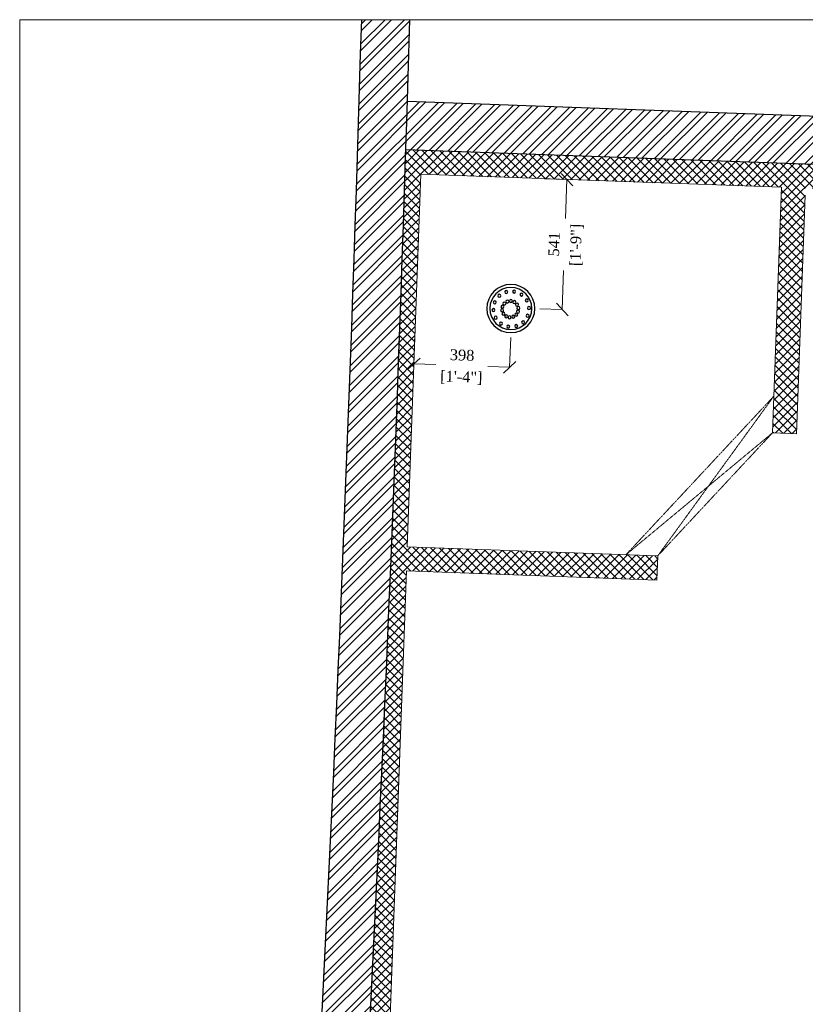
# Model space of a CAD drawing. Header units: millimetres. Extents: x 297264 to 416219, y -77299 to -23696.
# Tile 192 of 256: x 381914 to 385179, y -59746 to -55652. Entities that reach past the tile are written whole.
import ezdxf

# ---------------------------------------------------------------- set-up
doc = ezdxf.new("R2010")
doc.units = ezdxf.units.MM
doc.header["$LTSCALE"] = 2.5
doc.linetypes.add('( Hidden )', pattern=[0.375, 0.25, -0.125])
for name, color, linetype, lineweight in [('CKD Equipments', 252, 'Continuous', 0), ('ELEVATION 1', 143, 'Continuous', 18), ('ELEVATION 3', 23, 'Continuous', 13), ('HATCH LIGHT', 250, 'Continuous', 0), ('WALL', 132, 'Continuous', 25)]:
    doc.layers.add(name, color=color, linetype=linetype, lineweight=lineweight)
doc.layers.add('CKD Plumbing', color=6, linetype='Continuous')
doc.styles.add('CKD_Dimension Text', font='BOOKOSI.TTF')
doc.dimstyles.new('CKD-Dimensions', dxfattribs={"dimtxt": 45, "dimasz": 50, "dimexe": 0, "dimexo": 20, "dimgap": 20, "dimtad": 0, "dimdec": 0, "dimzin": 4, "dimdsep": 46, "dimtxsty": 'CKD_Dimension Text', "dimblk": 'OBLIQUE', "dimcen": 12, "dimclrd": 150, "dimclre": 150, "dimclrt": 7, "dimadec": 0, "dimazin": 2, "dimtfac": 1, "dimtdec": 0, "dimtofl": 0, "dimtmove": 1, "dimatfit": 2, "dimfxl": 1, "dimtfillclr": 7, "dimtolj": 1, "dimtzin": 0, "dimlwd": -1, "dimlwe": -1, "dimarcsym": 0})

# ---------------------------------------------------------------- blocks, each defined once
blk = doc.blocks.new('100 DNT')
at = {"layer": 'CKD Plumbing'}
for centre, radius in [((-0.1292388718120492, -4.683218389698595), 101.6), ((-0.1292388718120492, -4.683218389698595), 88.89999999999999), ((-44.99260977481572, 54.56406472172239), 6.35), ((-14.03453320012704, 67.29299541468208), 6.35), ((19.38060604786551, 65.32915967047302), 6.35), ((48.63452983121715, 49.06151924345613), 6.35), ((-76.71216321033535, -2.476868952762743), 6.35), ((-67.361996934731, 29.66348842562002), 6.35), ((-31.81226021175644, -2.476868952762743), 6.35), ((-31.81226021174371, -2.476868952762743), 6.35), ((-31.8122602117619, -2.476868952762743), 6.35), ((-31.81226021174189, -2.476868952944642), 6.35), ((-31.81226021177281, -2.476868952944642), 6.35), ((-31.81226021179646, -2.476868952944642), 6.35), ((-31.8122602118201, -2.476868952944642), 6.35), ((-31.81226021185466, -2.476868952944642), 6.35), ((-31.81226021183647, -2.476868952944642), 6.35), ((-31.81226021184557, -2.476868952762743), 6.35), ((-31.81226021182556, -2.476868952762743), 6.35), ((-31.8122602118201, -2.476868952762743), 6.35), ((-31.81226021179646, -2.476868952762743), 6.35), ((-31.81226021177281, -2.476868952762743), 6.35), ((-31.8122602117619, -2.476868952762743), 6.35), ((-31.8122602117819, -2.476868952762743), 6.35), ((-31.81226021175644, -2.476868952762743), 6.35), ((-31.81226021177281, -2.476868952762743), 6.35), ((-31.81226021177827, -2.476868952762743), 6.35), ((-31.81226021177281, -2.476868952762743), 6.35), ((-31.812260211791, -2.476868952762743), 6.35), ((-31.81226021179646, -2.476868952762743), 6.35), ((-31.81226021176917, -2.476868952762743), 6.35), ((-31.81226021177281, -2.476868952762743), 6.35), ((-31.81226021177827, -2.476868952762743), 6.35), ((-31.81226021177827, -2.476868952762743), 6.35), ((-31.81226021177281, -2.476868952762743), 6.35), ((-26.26395801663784, 11.87497228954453), 6.35), ((-15.03807992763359, 22.39821634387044), 6.35), ((-0.3580487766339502, 27.00860566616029), 6.35), ((14.86857522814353, 24.79299610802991), 6.35), ((27.62597246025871, 16.19021631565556), 6.35), ((35.38738393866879, 2.90415233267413), 6.35), ((67.93313976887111, 21.71207982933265), 6.35), ((-71.19119349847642, -35.49121545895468), 6.35), ((-30.58407721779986, -17.81474921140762), 6.35), ((-22.82266573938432, -31.10081319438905), 6.35), ((-10.06526850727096, -39.70359298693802), 6.35), ((5.161355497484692, -41.91920254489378), 6.35), ((19.84138664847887, -37.30881322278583), 6.35), ((31.06726473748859, -26.78556916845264), 6.35), ((36.61556693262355, -12.43372792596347), 6.35), ((64.1039432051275, -43.44262405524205), 6.35), ((73.45410948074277, -11.30226667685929), 6.35), ((-51.89258356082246, -62.84065487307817), 6.35), ((-22.63865977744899, -79.10829530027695), 6.35), ((10.77647947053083, -81.07213104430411), 6.35), ((41.73455604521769, -68.34320035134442), 6.35)]:
    blk.add_circle(centre, radius, dxfattribs=at)
blk = doc.blocks.new('100DNT')
at = {"layer": 'CKD Plumbing'}
blk.add_blockref('100 DNT', (0.1292388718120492, 4.683218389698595), dxfattribs=at)
blk = doc.blocks.new('_Oblique')
at = {"color": 0, "linetype": 'ByBlock', "lineweight": -2}
blk.add_line((-0.5, -0.5), (0.5, 0.5), dxfattribs=at)
blk = doc.blocks.new('*D897')
at = {"layer": 'CKD Equipments', "color": 150}
for p, q in [((384095.0268377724, -56313.02438662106), (384188.6095555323, -56316.39836021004)), ((384188.6095555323, -56316.39836021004), (384182.7616711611, -56478.59907049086)), ((384169.1278256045, -56856.75624542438), (384174.9757099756, -56694.55553514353)), ((384075.5451078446, -56853.3822718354), (384169.1278256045, -56856.75624542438))]:
    blk.add_line(p, q, dxfattribs=at)
at = {"layer": 'Defpoints', "color": 0}
for p in [(384075.0398235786, -56312.30378713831), (384188.6095555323, -56316.39836021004), (384055.5580936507, -56852.66167235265)]:
    blk.add_point(p, dxfattribs=at)
at = {"layer": 'CKD Equipments', "color": 150, "linetype": 'ByBlock', "xscale": 50, "yscale": 50, "zscale": 50}
for p, rotation in [((384188.6095555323, -56316.39836021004), 87.93518763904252), ((384169.1278256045, -56856.75624542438), 267.9351876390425)]:
    blk.add_blockref('_Oblique', p, dxfattribs=dict(at, rotation=rotation))
at = {"layer": 'CKD Equipments', "color": 7, "char_height": 45, "attachment_point": 5, "rotation": 87.93518763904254, "style": 'CKD_Dimension Text'}
for s, insert in [('\\A1;[1\'-9"]', (384229.9484066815, -56588.41889939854)), ('\\A1;541', (384135.3002233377, -56585.00651217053))]:
    blk.add_mtext(s, dxfattribs=dict(at, insert=insert))
blk = doc.blocks.new('*D898')
at = {"layer": 'CKD Equipments', "color": 150}
for p, q in [((383557.1647123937, -56958.19141574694), (383552.680821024, -57082.45903692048)), ((383954.9413699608, -56972.54420777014), (383950.4574785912, -57096.81182894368)), ((383552.680821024, -57082.45903692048), (383643.5910308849, -57085.73930817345)), ((383950.4574785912, -57096.81182894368), (383859.5472687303, -57093.53155769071))]:
    blk.add_line(p, q, dxfattribs=at)
at = {"layer": 'Defpoints', "color": 0}
for p in [(383557.8858938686, -56938.20442254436), (383955.6625514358, -56952.55721456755), (383552.680821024, -57082.45903692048)]:
    blk.add_point(p, dxfattribs=at)
at = {"layer": 'CKD Equipments', "color": 150, "linetype": 'ByBlock', "xscale": 50, "yscale": 50, "zscale": 50}
for p, rotation in [((383552.680821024, -57082.45903692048), 177.9335192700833), ((383950.4574785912, -57096.81182894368), 357.9335192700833)]:
    blk.add_blockref('_Oblique', p, dxfattribs=dict(at, rotation=rotation))
at = {"layer": 'CKD Equipments', "color": 7, "char_height": 45, "attachment_point": 5, "rotation": 357.9335192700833, "style": 'CKD_Dimension Text'}
for s, insert in [('\\A1;398', (383753.1295771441, -57046.38938231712)), ('\\A1;[1\'-4"]', (383749.7260658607, -57140.715095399))]:
    blk.add_mtext(s, dxfattribs=dict(at, insert=insert))

msp = doc.modelspace()

# ---------------------------------------------------------------- hatches: boundary and pattern name
at = {"layer": 'HATCH LIGHT', "true_color": 0x636466}
h = msp.add_hatch(dxfattribs=at)
h.set_pattern_fill('ANSI32', color=251, scale=6)
h.set_pattern_definition([(45, (318543.9897568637, -77219.6265561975), (-40.41115254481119, 40.41115254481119), []), (45, (318570.9305368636, -77219.6265561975), (-40.41115254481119, 40.41115254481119), [])])
h.paths.add_polyline_path([(395686.8304325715, -63084.5752813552), (395492.8859830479, -63133.41737896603), (395674.4287112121, -63854.29523720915), (383121.7788766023, -63854.1857157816, -0.0002631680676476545), (383107.2518414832, -64054.18558901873), (395931.0410305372, -64054.29747624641)])
h.paths.add_polyline_path([(383535.723854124, -55651.65605725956), (383335.6404247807, -55651.65605725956, -0.01197232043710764), (382854.4226804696, -64750.63262416), (383055.013045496, -64750.63262415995, 0.01195971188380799)])
h.paths.add_polyline_path([(383519.3491814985, -56192.20492185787), (393198.2912937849, -56541.16353128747, 0.003501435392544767), (393692.3623878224, -57295.24231051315), (393859.9866373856, -57186.12719683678), (393309.8762880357, -56345.05660541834), (383525.5838296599, -55992.29975958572, -0.0002624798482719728)])
h = msp.add_hatch(dxfattribs=at)
h.set_pattern_fill('ANSI37', color=251, scale=8)
h.set_pattern_definition([(45, (318543.9897568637, -77219.6265561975), (-17.96051224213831, 17.96051224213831), []), (135, (318543.9897568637, -77219.6265561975), (-17.96051224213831, -17.9605122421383), [])])
edge = h.paths.add_edge_path()
edge.add_line((386312.8896382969, -56292.92150657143), (383519.3491814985, -56192.20492185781))
edge.add_arc((193121.9933343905, -50154.03670622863), 190493.0775355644, 356.573536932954, 358.1835585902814, ccw=False)
edge.add_line((383274.5320635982, -61539.3168436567), (386123.7466190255, -61539.34170295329))
edge.add_line((386123.7466190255, -61539.34170295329), (386250.2514630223, -58030.29452639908))
edge.add_line((386250.2514630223, -58030.29452639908), (386150.3163920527, -58026.69152898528))
edge.add_line((386150.3163920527, -58026.69152898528), (386121.0634175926, -58838.12335137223))
edge.add_line((386121.0634175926, -58838.12335137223), (386121.0697151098, -58838.12357841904))
edge.add_line((386121.0697151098, -58838.12357841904), (386056.2157616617, -60636.95485586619))
edge.add_line((386056.2157616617, -60636.95485586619), (386027.2867782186, -61439.34086134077))
edge.add_line((386027.2867782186, -61439.34086134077), (383395.5791163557, -61439.31789978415))
edge.add_line((383395.5791163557, -61439.31789978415), (383521.6013279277, -57943.88417868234))
edge.add_line((383521.6013279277, -57943.88417868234), (384520.9520376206, -57979.91415282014))
edge.add_line((384520.9520376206, -57979.91415282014), (384562.3464993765, -57981.40656311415))
edge.add_line((384562.3464993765, -57981.40656311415), (384565.9494967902, -57881.47149214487))
edge.add_line((384565.9494967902, -57881.47149214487), (383525.2043253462, -57843.94910761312))
edge.add_line((383525.2043253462, -57843.94910761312), (383581.1125272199, -56294.49603702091))
edge.add_line((383581.1125272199, -56294.49603702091), (385080.138591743, -56348.54099822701))
edge.add_line((385080.138591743, -56348.54099822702), (385069.3295995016, -56648.34621113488))
edge.add_line((385069.3295995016, -56648.34621113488), (385045.9246388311, -57296.30482834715))
edge.add_line((385045.9246388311, -57296.30482834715), (385043.2827428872, -57369.46167076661))
edge.add_line((385043.2827428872, -57369.46167076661), (385143.2193642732, -57373.0667768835))
edge.add_line((385143.2193642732, -57373.0667768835), (385180.0203389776, -56352.14270676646))
edge.add_line((385180.0203389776, -56352.14270676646), (386209.3515699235, -56389.25358012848))
edge.add_line((386209.3515699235, -56389.25358012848), (386182.7433311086, -57127.27693471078))
edge.add_line((386182.7433311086, -57127.27693471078), (386282.6784020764, -57130.8799321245))
edge.add_line((386282.6784020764, -57130.8799321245), (386312.8896382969, -56292.92150657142))

# ---------------------------------------------------------------- linework, layer by layer
at = {"layer": 'ELEVATION 1'}
for p, q in [((383525.2043253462, -57843.94910761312), (383581.1125272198, -56294.49603702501)), ((385080.1385917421, -56348.54099822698), (385043.2827058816, -57369.46269583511)), ((385178.9487053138, -56381.82735641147), (385143.2194012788, -57373.065751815)), ((385143.2194012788, -57373.065751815), (385043.2827058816, -57369.46269583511)), ((383525.2043253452, -57843.94910761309), (384565.9494967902, -57881.47149214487)), ((384562.3464993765, -57981.40656311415), (384565.9494967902, -57881.47149214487)), ((383395.5791163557, -61439.31789978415), (383521.6013279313, -57943.88417858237)), ((383521.6013279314, -57943.88417858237), (384562.3464993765, -57981.40656311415))]:
    msp.add_line(p, q, dxfattribs=at)
msp.add_lwpolyline([(385080.1385917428, -56348.54099823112), (383581.1125272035, -56294.49603702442)], dxfattribs=at)
at = {"layer": 'ELEVATION 3'}
msp.add_lwpolyline([(381914.3405947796, -64750.63262416), (397476.8419361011, -64750.63262416), (397476.8419361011, -55651.65605725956), (381914.3405947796, -55651.65605725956)], close=True, dxfattribs=at)
at = {"layer": 'HATCH LIGHT', "linetype": '( Hidden )'}
for p, q in [((385048.7900511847, -57216.90718984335), (384433.6789318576, -57876.70269077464)), ((385048.7900511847, -57216.90718984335), (384565.9494967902, -57881.47149214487)), ((384433.6789318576, -57876.70269077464), (385043.2827058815, -57369.46269583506)), ((385043.2827058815, -57369.46269583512), (384565.9494967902, -57881.47149214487))]:
    msp.add_line(p, q, dxfattribs=at)
at = {"layer": 'WALL'}
msp.add_line((393309.8762880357, -56345.05660541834), (383526.5551763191, -55992.33477991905), dxfattribs=at)
at = {"layer": 'WALL', "flags": 128}
msp.add_lwpolyline([(393859.9866373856, -57186.12719683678), (393692.3623878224, -57295.24231051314, -0.003501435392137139), (393198.2912937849, -56541.16353128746), (383519.3491814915, -56192.20492185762)], format="xyb", dxfattribs=at)
at = {"layer": 'WALL'}
for radius, start, end in [(190293.077535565, 355.6007561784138, 358.3444788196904), (190493.077535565, 355.6053840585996, 358.3462138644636)]:
    msp.add_arc((193121.9933343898, -50154.03670622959), radius, start, end, dxfattribs=at)

# ---------------------------------------------------------------- block references
at = {"layer": 'CKD Plumbing', "xscale": -0.9832238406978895, "yscale": 0.9832238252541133, "zscale": 0.9832238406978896, "rotation": 359.9999999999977}
msp.add_blockref('100DNT', (383955.6625514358, -56852.66167235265), dxfattribs=at)

# ---------------------------------------------------------------- dimensions: what is measured, and where the dimension line sits
at = {"layer": 'CKD Equipments'}
for p1, p2, distance, picture, middle in [((384055.5580936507, -56852.66167235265), (384075.0398235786, -56312.30378713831), -113.64351958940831, '*D897', (384178.8686905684, -56586.57730281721)), ((383955.6625514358, -56952.55721456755), (383557.8858938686, -56938.20442254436), 144.348489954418, '*D898', (383751.5691498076, -57089.63543293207))]:
    dim = msp.add_aligned_dim(p1=p1, p2=p2, distance=distance, dimstyle='CKD-Dimensions', override={"dimpost": '\\X'}, dxfattribs=at)
    dim.commit()
    dim.dimension.update_dxf_attribs({"geometry": picture, "text_midpoint": middle})

doc.saveas('drawing.dxf')
